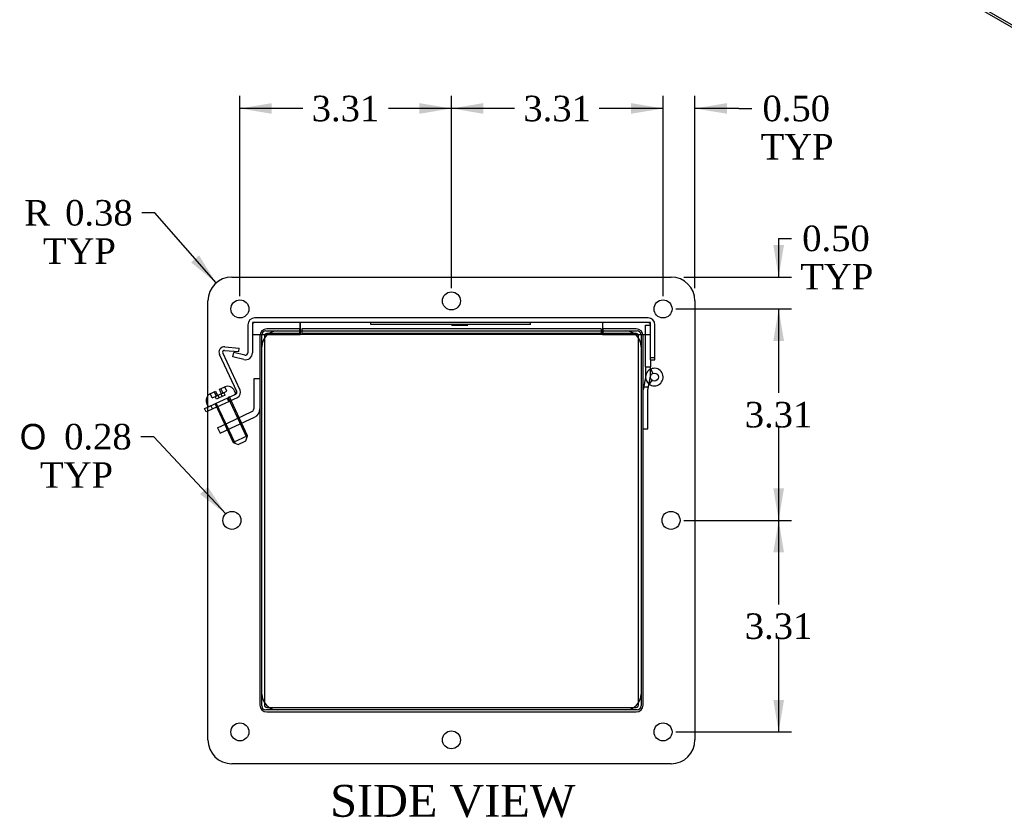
# Model space of a CAD drawing. Header units: inches. Extents: x 0.2 to 77.9, y -0.5 to 51.8.
# Tile 4 of 6: x 45 to 60.4, y 13.1 to 25.6. Entities that reach past the tile are written whole.
import ezdxf
from ezdxf.enums import TextEntityAlignment as Align
from ezdxf.lldxf.tags import DXFTag

# ---------------------------------------------------------------- set-up
doc = ezdxf.new("R2010")
doc.units = ezdxf.units.IN
doc.header["$MEASUREMENT"] = 0
for name, color, linetype in [('COM40176', 7, 'Continuous'), ('COM52631', 7, 'Continuous'), ('COM70666-2', 7, 'Continuous'), ('COM70693-8', 7, 'Continuous'), ('COM70694-8', 7, 'Continuous'), ('COM70695-2', 7, 'Continuous'), ('Default', 7, 'Continuous'), ('GSK10437', 7, 'Continuous'), ('GSK11095', 7, 'Continuous'), ('HNG86641-1', 7, 'Continuous'), ('HNG86641-2', 7, 'Continuous'), ('HNG86641-3', 7, 'Continuous'), ('QLB30081', 7, 'Continuous'), ('SCS19420', 7, 'Continuous')]:
    doc.layers.add(name, color=color, linetype=linetype)
doc.styles.add('SEACAD_Solid_Edge_ANSI1_Symbols', font='txt')
doc.styles.add('SEACAD_Times_New_Roman', font='times.ttf')
tags = doc.linetypes.add('HIDDEN2', pattern=[0.1875, 0.125, -0.0625]).pattern_tags.tags
tags[6:7] = [DXFTag(74, 4), DXFTag(75, 0), DXFTag(340, '0'), DXFTag(46, 0.0), DXFTag(50, 0.0), DXFTag(44, 0.0), DXFTag(45, 0.0)]
tags[4:5] = [DXFTag(74, 4), DXFTag(75, 0), DXFTag(340, '0'), DXFTag(46, 0.0), DXFTag(50, 0.0), DXFTag(44, 0.0), DXFTag(45, 0.0)]
doc.dimstyles.new('HAMMOND_(STH_-_66x44)', dxfattribs={"dimtxt": 0.4, "dimasz": 0.5, "dimexe": 0.2, "dimexo": 0.2, "dimgap": 0.1, "dimtad": 0, "dimtih": 1, "dimtoh": 1, "dimzin": 0, "dimdsep": 46, "dimtxsty": 'SEACAD_Times_New_Roman', "dimblk1": '_SE_FILLED', "dimblk2": '_SE_FILLED', "dimsah": 1, "dimcen": 0.2, "dimadec": 0, "dimazin": 0, "dimtfac": 0.8, "dimtofl": 0, "dimtmove": 0, "dimatfit": 3, "dimfxl": 1, "dimtolj": 1, "dimtzin": 0, "dimarcsym": 0})

# ---------------------------------------------------------------- blocks, each defined once
blk = doc.blocks.new('SE4')
at = {"layer": 'COM40176', "color": 7, "linetype": 'HIDDEN2'}
for p, q in [((48.212, 20.516), (48.438, 20.496)), ((48.398, 19.814), (48.127, 20.394)), ((48.449, 19.838), (48.179, 20.418)), ((48.208, 20.459), (48.433, 20.439)), ((48.433, 20.439), (48.438, 20.496)), ((48.065, 19.627), (48.384, 19.775)), ((47.947, 19.571), (48.065, 19.627)), ((48.018, 19.542), (47.994, 19.594)), ((48.089, 19.575), (48.408, 19.723)), ((48.273, 19.661), (48.249, 19.712)), ((48.089, 19.575), (47.947, 19.508))]:
    blk.add_line(p, q, dxfattribs=at)
at = {"layer": 'COM40176', "color": 7, "linetype": 'Continuous'}
for p, q in [((47.895, 19.547), (47.947, 19.571)), ((47.919, 19.496), (47.895, 19.547)), ((47.947, 19.508), (47.919, 19.496))]:
    blk.add_line(p, q, dxfattribs=at)
at = {"layer": 'COM40176', "color": 7, "linetype": 'HIDDEN2'}
for centre, radius, start, end in [((48.205, 20.43), 0.086, 85, 205), ((48.205, 20.43), 0.029, 85, 205), ((48.371, 19.801), 0.029, 295, 25), ((48.371, 19.801), 0.086, 295, 25)]:
    blk.add_arc(centre, radius, start, end, dxfattribs=at)
at = {"layer": 'COM52631', "color": 7, "linetype": 'HIDDEN2'}
for p, q in [((48.664, 20.014), (48.664, 19.543)), ((48.759, 20.014), (48.664, 20.014)), ((48.266, 19.326), (48.636, 19.499)), ((48.096, 19.247), (48.266, 19.326)), ((48.226, 19.308), (48.266, 19.221)), ((48.306, 19.24), (48.677, 19.413)), ((48.459, 19.311), (48.419, 19.398)), ((48.096, 19.247), (48.136, 19.161)), ((48.136, 19.161), (48.306, 19.24))]:
    blk.add_line(p, q, dxfattribs=at)
for radius in [0.048, 0.143]:
    blk.add_arc((48.616, 19.543), radius, 295, 0, dxfattribs=at)
at = {"layer": 'COM70666-2', "color": 7, "linetype": 'HIDDEN2'}
for p, q in [((48.791, 20.538), (48.791, 20.702)), ((48.853, 20.764), (49.017, 20.764)), ((54.501, 20.764), (54.665, 20.764)), ((54.728, 20.702), (54.728, 20.538)), ((48.791, 14.89), (48.791, 15.054)), ((54.728, 15.054), (54.728, 14.89)), ((49.017, 14.827), (48.853, 14.827)), ((54.665, 14.827), (54.501, 14.827))]:
    blk.add_line(p, q, dxfattribs=at)
at = {"layer": 'COM70666-2', "color": 7, "linetype": 'Continuous'}
for p, q in [((49.017, 20.764), (54.501, 20.764)), ((48.791, 15.054), (48.791, 20.538)), ((54.728, 20.538), (54.728, 15.054)), ((54.501, 14.827), (49.017, 14.827))]:
    blk.add_line(p, q, dxfattribs=at)
at = {"layer": 'COM70666-2', "color": 7, "linetype": 'HIDDEN2'}
for centre, start, end in [((48.853, 20.702), 90, 180), ((54.665, 20.702), 0, 90), ((48.853, 14.89), 180, 270), ((54.665, 14.89), 270, 0)]:
    blk.add_arc(centre, 0.0625, start, end, dxfattribs=at)
at = {"layer": 'COM70693-8', "color": 7, "linetype": 'HIDDEN2'}
for p, q in [((48.759, 20.687), (48.759, 14.903)), ((48.831, 20.687), (48.831, 20.653)), ((49.384, 20.795), (48.867, 20.795)), ((48.901, 20.723), (48.867, 20.723)), ((49.384, 20.764), (49.384, 20.795)), ((54.651, 20.795), (54.134, 20.795)), ((54.134, 20.764), (54.134, 20.795)), ((54.651, 20.723), (54.617, 20.723)), ((54.687, 20.653), (54.687, 20.687)), ((54.759, 14.903), (54.759, 20.687)), ((48.831, 14.938), (48.831, 14.903)), ((48.867, 14.867), (48.902, 14.867)), ((54.616, 14.867), (54.651, 14.867)), ((54.687, 14.903), (54.687, 14.938)), ((48.867, 14.795), (54.651, 14.795))]:
    blk.add_line(p, q, dxfattribs=at)
at = {"layer": 'COM70693-8', "color": 7, "linetype": 'Continuous'}
for p, q in [((49.384, 20.723), (48.901, 20.723)), ((49.384, 20.723), (49.384, 20.764)), ((54.134, 20.723), (54.134, 20.764)), ((54.617, 20.723), (54.134, 20.723)), ((48.831, 20.653), (48.831, 14.938)), ((54.687, 14.938), (54.687, 20.653)), ((48.902, 14.867), (54.616, 14.867))]:
    blk.add_line(p, q, dxfattribs=at)
at = {"layer": 'COM70693-8', "color": 7, "linetype": 'HIDDEN2'}
for centre, radius, start, end in [((48.867, 20.687), 0.108, 90, 180), ((48.867, 20.687), 0.036, 90, 180), ((54.651, 20.687), 0.108, 0, 90), ((54.651, 20.687), 0.036, 0, 90), ((48.867, 14.903), 0.108, 180, 270), ((48.867, 14.903), 0.036, 180, 270), ((54.651, 14.903), 0.108, 270, 0), ((54.651, 14.903), 0.036, 270, 0)]:
    blk.add_arc(centre, radius, start, end, dxfattribs=at)
at = {"layer": 'COM70694-8', "color": 7, "linetype": 'HIDDEN2'}
for p, q in [((54.838, 20.967), (48.679, 20.967)), ((48.571, 20.859), (48.571, 20.419)), ((48.643, 20.859), (48.643, 20.419)), ((54.838, 20.895), (48.679, 20.895)), ((54.874, 20.311), (54.874, 20.859)), ((54.946, 20.311), (54.946, 20.859)), ((48.335, 20.358), (48.352, 20.428)), ((48.509, 20.315), (48.335, 20.358)), ((48.526, 20.385), (48.352, 20.428)), ((54.946, 20.341), (54.874, 20.341)), ((54.874, 20.311), (54.946, 20.311))]:
    blk.add_line(p, q, dxfattribs=at)
for centre, radius, start, end in [((48.679, 20.859), 0.108, 90, 180), ((54.838, 20.859), 0.108, 0, 90), ((48.679, 20.859), 0.036, 90, 180), ((54.838, 20.859), 0.036, 0, 90), ((48.535, 20.419), 0.108, 256, 0), ((48.535, 20.419), 0.036, 256, 0)]:
    blk.add_arc(centre, radius, start, end, dxfattribs=at)
at = {"layer": 'COM70695-2', "color": 7, "linetype": 'HIDDEN2'}
for p, q in [((54.103, 20.795), (49.415, 20.795)), ((49.415, 20.795), (49.415, 20.764)), ((54.103, 20.795), (54.103, 20.764))]:
    blk.add_line(p, q, dxfattribs=at)
at = {"layer": 'COM70695-2', "color": 7, "linetype": 'Continuous'}
for p, q in [((49.415, 20.764), (49.415, 20.723)), ((54.103, 20.723), (49.415, 20.723)), ((54.103, 20.764), (54.103, 20.723))]:
    blk.add_line(p, q, dxfattribs=at)
at = {"layer": 'GSK10437', "color": 7, "linetype": 'Continuous'}
for p, q in [((48.322, 21.608), (55.197, 21.608)), ((47.947, 14.358), (47.947, 21.233)), ((55.572, 21.233), (55.572, 14.358)), ((49.04, 20.765), (54.479, 20.765)), ((48.79, 15.076), (48.79, 20.515)), ((54.729, 20.515), (54.729, 15.076)), ((54.479, 14.826), (49.04, 14.826)), ((55.197, 13.983), (48.322, 13.983))]:
    blk.add_line(p, q, dxfattribs=at)
for centre in [(51.759, 21.233), (48.447, 21.108), (55.072, 21.108), (48.322, 17.796), (55.197, 17.796), (48.447, 14.483), (51.759, 14.358), (55.072, 14.483)]:
    blk.add_circle(centre, 0.141, dxfattribs=at)
for centre, radius, start, end in [((48.322, 21.233), 0.375, 90, 180), ((55.197, 21.233), 0.375, 0, 90), ((49.04, 20.515), 0.25, 90, 180), ((54.479, 20.515), 0.25, 0, 90), ((49.04, 15.076), 0.25, 180, 270), ((54.479, 15.076), 0.25, 270, 0), ((48.322, 14.358), 0.375, 180, 270), ((55.197, 14.358), 0.375, 270, 0)]:
    blk.add_arc(centre, radius, start, end, dxfattribs=at)
at = {"layer": 'GSK11095', "color": 7, "linetype": 'HIDDEN2'}
for p, q in [((49.393, 20.895), (48.643, 20.895)), ((48.643, 20.895), (48.643, 20.708)), ((49.393, 20.764), (49.393, 20.895)), ((54.124, 20.895), (49.393, 20.895)), ((49.393, 20.895), (49.393, 20.764)), ((49.393, 20.895), (49.393, 20.895)), ((54.874, 20.895), (54.124, 20.895)), ((54.124, 20.895), (54.124, 20.764)), ((54.124, 20.895), (54.124, 20.764)), ((54.124, 20.895), (54.124, 20.895)), ((54.874, 20.708), (54.874, 20.895)), ((48.643, 20.708), (48.88, 20.708)), ((54.638, 20.708), (54.874, 20.708))]:
    blk.add_line(p, q, dxfattribs=at)
at = {"layer": 'GSK11095', "color": 7, "linetype": 'Continuous'}
for p, q in [((48.88, 20.708), (49.393, 20.708)), ((49.393, 20.708), (49.393, 20.764)), ((49.393, 20.764), (49.393, 20.708)), ((54.124, 20.708), (49.393, 20.708)), ((49.393, 20.708), (49.393, 20.708)), ((54.124, 20.764), (54.124, 20.708)), ((54.124, 20.764), (54.124, 20.708)), ((54.124, 20.708), (54.638, 20.708)), ((54.124, 20.708), (54.124, 20.708))]:
    blk.add_line(p, q, dxfattribs=at)
at = {"layer": 'HNG86641-1', "color": 7, "linetype": 'HIDDEN2'}
for p, q in [((54.799, 20.854), (54.874, 20.854)), ((54.799, 20.201), (54.799, 20.854)), ((54.799, 20.201), (54.874, 20.201)), ((54.799, 20.201), (54.799, 20.041)), ((54.874, 20.311), (54.874, 20.201)), ((54.874, 20.041), (54.874, 20.201)), ((54.879, 20.166), (54.91, 20.098))]:
    blk.add_line(p, q, dxfattribs=at)
blk.add_arc((54.936, 20.041), 0.137, 180, 232.8983, dxfattribs=at)
at = {"layer": 'HNG86641-2', "color": 7, "linetype": 'HIDDEN2'}
for p, q in [((54.801, 20.066), (54.759, 19.842)), ((54.834, 19.835), (54.875, 20.053)), ((54.899, 19.991), (54.853, 19.932)), ((54.843, 19.881), (54.767, 19.881)), ((54.834, 19.228), (54.834, 19.835)), ((54.759, 19.228), (54.834, 19.228))]:
    blk.add_line(p, q, dxfattribs=at)
blk.add_arc((54.936, 20.041), 0.137, 232.8983, 169.4548, dxfattribs=at)
at = {"layer": 'HNG86641-3', "color": 7, "linetype": 'HIDDEN2'}
blk.add_circle((54.936, 20.041), 0.0625, dxfattribs=at)
at = {"layer": 'QLB30081', "color": 7, "linetype": 'HIDDEN2'}
for p, q in [((50.499, 20.865), (50.499, 20.895)), ((50.874, 20.865), (50.499, 20.865)), ((52.624, 20.865), (50.874, 20.865)), ((51.768, 20.855), (51.768, 20.865)), ((51.768, 20.855), (51.796, 20.855)), ((51.782, 20.866), (51.782, 20.854)), ((51.782, 20.855), (52.018, 20.855)), ((51.786, 20.855), (51.786, 20.865)), ((51.789, 20.855), (51.789, 20.865)), ((51.796, 20.855), (51.796, 20.865)), ((51.805, 20.866), (51.805, 20.854)), ((51.808, 20.866), (51.808, 20.854)), ((51.81, 20.855), (51.81, 20.865)), ((51.813, 20.855), (51.813, 20.865)), ((51.814, 20.855), (51.814, 20.865)), ((51.827, 20.855), (51.827, 20.865)), ((51.827, 20.855), (51.827, 20.865)), ((51.84, 20.855), (51.84, 20.865)), ((51.848, 20.855), (51.848, 20.865)), ((51.866, 20.855), (51.866, 20.865)), ((51.891, 20.855), (51.891, 20.865)), ((51.903, 20.855), (51.903, 20.865)), ((51.907, 20.855), (51.907, 20.865)), ((51.909, 20.854), (51.909, 20.866)), ((51.918, 20.855), (51.918, 20.865)), ((51.934, 20.854), (51.934, 20.866)), ((51.945, 20.855), (51.945, 20.865)), ((51.949, 20.855), (51.949, 20.865)), ((51.956, 20.855), (51.956, 20.865)), ((51.958, 20.855), (51.958, 20.865)), ((51.968, 20.855), (51.968, 20.865)), ((51.987, 20.855), (51.987, 20.865)), ((51.992, 20.854), (51.992, 20.866)), ((52.014, 20.865), (52.014, 20.866)), ((52.014, 20.855), (52.014, 20.865)), ((52.014, 20.854), (52.014, 20.855)), ((52.015, 20.854), (52.015, 20.866)), ((52.018, 20.854), (52.018, 20.866)), ((52.999, 20.865), (52.624, 20.865)), ((52.999, 20.865), (52.999, 20.895))]:
    blk.add_line(p, q, dxfattribs=at)
at = {"layer": 'SCS19420', "color": 7, "linetype": 'HIDDEN2'}
for p, q in [((48.2, 19.882), (48.21, 19.887)), ((48.242, 19.819), (48.21, 19.887)), ((47.984, 19.781), (47.992, 19.785)), ((47.984, 19.782), (47.984, 19.781)), ((48.015, 19.714), (47.984, 19.781)), ((47.992, 19.785), (48.065, 19.82)), ((48.015, 19.714), (48.076, 19.742)), ((48.043, 19.809), (48.07, 19.75)), ((48.08, 19.694), (48.061, 19.735)), ((48.065, 19.82), (48.093, 19.761)), ((48.076, 19.742), (48.106, 19.756)), ((48.106, 19.756), (48.151, 19.777)), ((48.125, 19.715), (48.106, 19.756)), ((48.171, 19.736), (48.125, 19.715)), ((48.129, 19.849), (48.2, 19.882)), ((48.156, 19.79), (48.129, 19.849)), ((48.179, 19.801), (48.151, 19.86)), ((48.152, 19.777), (48.182, 19.791)), ((48.171, 19.736), (48.152, 19.777)), ((48.216, 19.758), (48.171, 19.736)), ((48.182, 19.791), (48.242, 19.819)), ((48.216, 19.758), (48.197, 19.798)), ((48.377, 19.799), (48.364, 19.827)), ((48.058, 19.623), (48.078, 19.633)), ((48.058, 19.623), (48.342, 19.015)), ((48.371, 19.005), (48.078, 19.633)), ((48.125, 19.715), (48.08, 19.694)), ((48.285, 19.729), (48.265, 19.72)), ((48.558, 19.092), (48.265, 19.72)), ((48.568, 19.121), (48.285, 19.729)), ((48.568, 19.121), (48.342, 19.015)), ((48.539, 19.041), (48.568, 19.121)), ((48.342, 19.015), (48.421, 18.986)), ((48.421, 18.986), (48.539, 19.041))]:
    blk.add_line(p, q, dxfattribs=at)
at = {"layer": 'SCS19420', "color": 7, "linetype": 'Continuous'}
blk.add_line((47.929, 19.624), (47.942, 19.597), dxfattribs=at)
at = {"layer": 'SCS19420', "color": 7, "linetype": 'HIDDEN2'}
for centre, radius, start, end in [((48.255, 19.776), 0.12, 25, 111.936), ((48.038, 19.674), 0.12, 115, 139.2965), ((48.102, 19.765), 0.035, 205, 221.6015), ((48.102, 19.765), 0.01, 205, 295), ((48.147, 19.786), 0.01, 295, 25), ((48.147, 19.786), 0.035, 8.3985, 25), ((48.354, 19.789), 0.025, 295, 25), ((47.964, 19.607), 0.025, 225.4101, 295)]:
    blk.add_arc(centre, radius, start, end, dxfattribs=at)
at = {"layer": 'SCS19420', "color": 7, "linetype": 'Continuous'}
for centre, radius, start, end in [((48.038, 19.674), 0.12, 139.2965, 205), ((47.964, 19.607), 0.025, 205, 225.4101)]:
    blk.add_arc(centre, radius, start, end, dxfattribs=at)
blk = doc.blocks.new('SE6')
at = {"layer": 'COM40176', "color": 7, "linetype": 'Continuous'}
for p, q in [((62.117, 34.606), (61.41, 35.014)), ((74.845, 27.258), (74.138, 27.666))]:
    blk.add_line(p, q, dxfattribs=at)
for centre, start_param in [((61.367, 34.94), 3.141593), ((62.074, 34.532), 2.668594), ((74.095, 27.591), 3.141593), ((74.802, 27.183), 2.668594)]:
    blk.add_ellipse(centre, major_axis=(-0.043, -0.0745), ratio=0.57735, start_param=start_param, end_param=3.614591, dxfattribs=at)
at = {"layer": 'COM70666-2', "color": 7, "linetype": 'Continuous'}
for p, q in [((59.516, 36.875), (54.655, 34.068)), ((59.605, 36.824), (59.516, 36.875)), ((59.792, 36.842), (59.704, 36.893)), ((59.605, 36.824), (54.744, 34.017)), ((59.87, 35.892), (59.87, 36.671)), ((54.655, 34.068), (54.744, 34.017)), ((54.39, 33.609), (54.39, 27.995)), ((54.478, 33.558), (54.39, 33.609)), ((54.478, 33.558), (54.478, 27.944)), ((54.744, 27.791), (55.672, 28.327)), ((54.39, 27.995), (54.478, 27.944)), ((54.468, 27.824), (54.556, 27.773)), ((76.675, 27.095), (76.586, 27.146)), ((71.537, 24.321), (76.399, 27.128)), ((71.626, 24.27), (76.487, 27.077)), ((76.487, 27.077), (76.399, 27.128)), ((76.752, 26.924), (76.752, 21.31)), ((72.002, 23.798), (76.111, 26.171)), ((76.067, 26.145), (76.067, 21.451)), ((76.155, 26.145), (76.111, 26.171)), ((76.155, 26.145), (76.155, 21.4)), ((71.537, 24.321), (71.626, 24.27)), ((71.272, 18.248), (71.272, 23.862)), ((71.361, 23.811), (71.272, 23.862)), ((71.361, 18.197), (71.361, 23.811)), ((71.957, 18.976), (71.957, 23.721)), ((76.067, 21.451), (76.155, 21.4)), ((76.023, 21.374), (71.957, 19.027)), ((76.111, 21.323), (72.002, 18.95)), ((76.111, 21.323), (76.023, 21.374)), ((76.487, 20.851), (71.626, 18.044)), ((71.957, 18.976), (72.002, 18.95)), ((71.272, 18.248), (71.361, 18.197)), ((71.35, 18.077), (71.438, 18.026))]:
    blk.add_line(p, q, dxfattribs=at)
for centre, major_axis, start_param, end_param in [((59.516, 36.569), (-0.187, -0.325), 3.141593, 3.926991), ((59.605, 36.518), (-0.188, -0.325), 2.356194, 3.926991), ((59.428, 36.416), (0.07, 0.122), 3.821986, 5.602792), ((57.086, 35.165), (0.07, 0.122), 3.821986, 5.602792), ((54.655, 33.762), (-0.187, -0.325), 3.926991, 5.497787), ((54.744, 33.711), (0.187, 0.325), 0.785398, 2.356194), ((54.744, 33.711), (0.07, 0.122), 3.821986, 5.602792), ((54.655, 30.955), (0.07, 0.122), 3.821986, 5.602792), ((54.744, 28.302), (0.07, 0.122), 3.821986, 5.602792), ((54.655, 28.148), (0.187, 0.325), 2.356194, 3.141593), ((54.744, 28.097), (0.188, 0.325), 2.356194, 3.926991), ((76.399, 26.822), (-0.187, -0.325), 3.141593, 3.926991), ((76.487, 26.771), (-0.188, -0.325), 2.356194, 3.926991), ((76.31, 26.669), (-0.07, -0.122), 0.680393, 2.4612), ((76.111, 26.12), (-0.0313, -0.0541), 2.356194, 3.926991), ((73.968, 25.418), (-0.07, -0.122), 0.680393, 2.4612), ((71.537, 24.015), (-0.187, -0.325), 3.926991, 5.497787), ((71.626, 23.964), (0.188, 0.325), 0.785398, 2.356194), ((76.399, 24.015), (-0.07, -0.122), 0.680393, 2.4612), ((71.626, 23.964), (-0.07, -0.122), 0.680393, 2.4612), ((72.002, 23.747), (-0.0312, -0.0541), 3.926991, 5.497787), ((76.023, 21.425), (-0.0313, -0.0541), 0.785398, 2.356194), ((71.537, 21.208), (-0.07, -0.122), 0.680393, 2.4612), ((76.111, 21.374), (0.0313, 0.0541), 3.926991, 5.497787), ((76.31, 21.259), (-0.07, -0.122), 0.680393, 2.4612), ((76.487, 21.157), (-0.188, -0.325), 0.785398, 2.356194), ((73.968, 19.805), (-0.07, -0.122), 0.680393, 2.4612), ((72.002, 19.001), (0.0313, 0.0541), 2.356194, 3.926991), ((71.626, 18.555), (-0.07, -0.122), 0.680393, 2.4612), ((71.537, 18.402), (0.188, 0.325), 2.356194, 3.141593), ((71.626, 18.351), (0.188, 0.325), 2.356194, 3.926991)]:
    blk.add_ellipse(centre, major_axis=major_axis, ratio=0.57735, start_param=start_param, end_param=end_param, dxfattribs=at)
for centre, major_axis in [((59.516, 36.364), (0.07, 0.122)), ((57.174, 35.114), (0.07, 0.122)), ((54.832, 33.66), (0.07, 0.122)), ((54.744, 30.904), (0.07, 0.122)), ((54.832, 28.251), (0.07, 0.122)), ((76.399, 26.618), (-0.07, -0.122)), ((74.056, 25.367), (-0.07, -0.122)), ((71.714, 23.913), (-0.07, -0.122)), ((76.487, 23.964), (-0.07, -0.122)), ((71.626, 21.157), (-0.07, -0.122)), ((76.399, 21.208), (-0.07, -0.122)), ((74.056, 19.754), (-0.07, -0.122)), ((71.714, 18.504), (-0.07, -0.122))]:
    blk.add_ellipse(centre, major_axis=major_axis, ratio=0.57735, dxfattribs=at)
at = {"layer": 'COM70693-8', "color": 7, "linetype": 'Continuous'}
for p, q in [((58.854, 35.726), (59.219, 35.937)), ((59.551, 35.746), (59.219, 35.937)), ((59.582, 35.764), (59.273, 35.943)), ((59.185, 35.535), (58.854, 35.726)), ((58.854, 35.701), (58.854, 35.726)), ((55.129, 33.576), (55.495, 33.787)), ((55.826, 33.596), (55.495, 33.787)), ((55.461, 33.384), (55.129, 33.576)), ((55.053, 28.721), (55.053, 33.444)), ((55.375, 33.258), (55.053, 33.444)), ((71.272, 19.357), (55.053, 28.721)), ((55.075, 28.672), (71.272, 19.32)), ((76.038, 26.129), (76.038, 21.445)), ((71.723, 23.996), (71.693, 24.013)), ((71.646, 23.864), (71.617, 23.88)), ((76.013, 21.401), (71.96, 23.741)), ((76.038, 21.445), (71.985, 23.785)), ((76.013, 21.401), (71.957, 19.06))]:
    blk.add_line(p, q, dxfattribs=at)
for centre, major_axis, start_param, end_param in [((59.219, 35.849), (-0.054, -0.0935), 3.141593, 3.926991), ((55.129, 33.488), (-0.054, -0.0935), 3.926991, 5.497787), ((55.129, 28.765), (0.054, 0.0935), 2.356194, 3.141593), ((76.013, 21.431), (0.018, 0.0312), 3.926991, 5.497787)]:
    blk.add_ellipse(centre, major_axis=major_axis, ratio=0.57735, start_param=start_param, end_param=end_param, dxfattribs=at)
at = {"layer": 'COM70694-8', "color": 7, "linetype": 'Continuous'}
for p, q in [((55.451, 33.379), (59.806, 35.893)), ((75.693, 26.72), (59.806, 35.893)), ((75.725, 26.739), (59.86, 35.898)), ((71.338, 24.206), (55.451, 33.379)), ((55.374, 32.799), (55.374, 33.246)), ((71.262, 24.074), (55.374, 33.246)), ((56.226, 32.307), (55.374, 32.799)), ((56.226, 32.307), (56.247, 32.32)), ((57.64, 31.491), (56.268, 32.283)), ((57.64, 31.491), (57.661, 31.503)), ((68.954, 24.959), (57.682, 31.466)), ((68.954, 24.959), (68.975, 24.971)), ((70.368, 24.142), (68.996, 24.934)), ((71.338, 24.206), (71.537, 24.321)), ((70.368, 24.142), (70.389, 24.155)), ((71.262, 23.626), (70.41, 24.118)), ((71.262, 23.626), (71.262, 24.074)), ((71.312, 24.047), (71.312, 24.103)), ((71.338, 24.147), (71.381, 24.172)), ((71.272, 23.632), (71.262, 23.626))]:
    blk.add_line(p, q, dxfattribs=at)
for centre, major_axis, start_param, end_param in [((59.806, 35.805), (-0.054, -0.0935), 3.141593, 3.926991), ((55.451, 33.29), (-0.054, -0.0935), 3.926991, 5.497787), ((56.247, 32.295), (0.015, -0.026), 0.785398, 3.926991), ((57.661, 31.479), (0.015, -0.026), 0.785398, 3.926991), ((68.975, 24.947), (0.015, -0.026), 0.785398, 3.926991), ((71.338, 24.118), (-0.054, -0.0935), 3.926991, 5.497787), ((70.389, 24.13), (0.015, -0.026), 0.785398, 3.926991), ((71.338, 24.118), (-0.018, -0.0312), 3.926991, 5.497787)]:
    blk.add_ellipse(centre, major_axis=major_axis, ratio=0.57735, start_param=start_param, end_param=end_param, dxfattribs=at)
at = {"layer": 'COM70695-2', "color": 7, "linetype": 'Continuous'}
for p, q in [((55.517, 33.8), (58.832, 35.714)), ((58.832, 35.714), (59.163, 35.522)), ((55.848, 33.608), (55.517, 33.8)), ((55.517, 33.8), (55.517, 33.774))]:
    blk.add_line(p, q, dxfattribs=at)
at = {"layer": 'GSK10437', "color": 7, "linetype": 'Continuous'}
for p, q in [((59.393, 36.946), (54.531, 34.14)), ((59.481, 36.895), (54.62, 34.089)), ((59.393, 36.946), (59.481, 36.895)), ((59.669, 36.914), (59.58, 36.965)), ((54.531, 34.14), (54.62, 34.089)), ((54.266, 33.68), (54.266, 28.067)), ((54.266, 33.68), (54.355, 33.629)), ((54.355, 33.629), (54.355, 28.016)), ((54.266, 28.067), (54.355, 28.016)), ((54.344, 27.895), (54.432, 27.844))]:
    blk.add_line(p, q, dxfattribs=at)
for centre, major_axis, start_param, end_param in [((59.393, 36.64), (-0.187, -0.325), 3.141593, 3.926991), ((59.481, 36.589), (-0.188, -0.325), 3.047171, 3.926991), ((59.393, 36.436), (-0.07, -0.122), 1.077418, 2.064175), ((57.05, 35.186), (-0.07, -0.122), 1.077418, 2.064175), ((54.531, 33.833), (0.187, 0.325), 0.785398, 2.356194), ((54.62, 33.782), (0.187, 0.325), 0.785398, 2.356194), ((54.708, 33.731), (-0.07, -0.122), 1.077418, 2.064175), ((54.62, 30.976), (-0.07, -0.122), 1.077418, 2.064175), ((54.708, 28.322), (-0.07, -0.122), 1.077418, 2.064175), ((54.531, 28.22), (0.188, 0.325), 2.356194, 3.141593), ((54.62, 28.169), (0.188, 0.325), 2.356194, 3.236013)]:
    blk.add_ellipse(centre, major_axis=major_axis, ratio=0.57735, start_param=start_param, end_param=end_param, dxfattribs=at)
at = {"layer": 'GSK11095', "color": 7, "linetype": 'Continuous'}
for p, q in [((71.312, 24.133), (71.381, 24.172)), ((71.312, 24.047), (71.312, 24.133))]:
    blk.add_line(p, q, dxfattribs=at)
at = {"layer": 'HNG86641-1', "color": 7, "linetype": 'Continuous'}
for p, q in [((56.298, 32.266), (56.298, 32.235)), ((56.654, 32.029), (56.298, 32.235)), ((56.65, 31.998), (57.352, 31.593)), ((56.654, 31.996), (56.654, 32.029)), ((56.541, 31.754), (57.243, 31.349)), ((57.712, 31.418), (57.356, 31.624)), ((57.356, 31.624), (57.356, 31.59)), ((57.351, 31.589), (57.352, 31.593)), ((57.409, 31.57), (57.409, 31.593)), ((57.712, 31.449), (57.712, 31.418)), ((57.739, 31.434), (57.712, 31.418)), ((69.026, 24.917), (69.026, 24.886)), ((69.382, 24.68), (69.026, 24.886)), ((69.382, 24.648), (69.382, 24.68)), ((69.378, 24.65), (70.08, 24.245)), ((69.269, 24.405), (69.971, 24)), ((70.078, 24.241), (70.08, 24.245)), ((70.44, 24.07), (70.084, 24.275)), ((70.084, 24.275), (70.084, 24.241)), ((70.137, 24.222), (70.137, 24.245)), ((70.44, 24.101), (70.44, 24.07)), ((70.467, 24.085), (70.44, 24.07))]:
    blk.add_line(p, q, dxfattribs=at)
for centre, end_param in [((56.61, 31.873), 3.141593), ((57.311, 31.468), 3.182742), ((69.338, 24.524), 3.141593), ((70.039, 24.119), 3.182745)]:
    blk.add_ellipse(centre, major_axis=(0.069, 0.119), ratio=0.57735, start_param=0.356855, end_param=end_param, dxfattribs=at)
at = {"layer": 'HNG86641-2', "color": 7, "linetype": 'Continuous'}
for p, q in [((56.654, 32.006), (56.322, 32.198)), ((56.185, 31.959), (56.536, 31.757)), ((56.326, 31.456), (56.326, 31.878)), ((57.74, 30.64), (56.326, 31.456)), ((57.737, 31.381), (57.386, 31.584)), ((57.248, 31.345), (57.599, 31.143)), ((57.763, 31.338), (57.793, 31.171)), ((57.74, 31.135), (57.689, 31.165)), ((57.72, 31.212), (57.726, 31.206)), ((57.74, 31.135), (57.725, 31.218)), ((57.793, 31.171), (57.793, 30.67)), ((57.74, 30.64), (57.74, 31.135)), ((57.793, 30.67), (57.74, 30.64)), ((69.382, 24.658), (69.05, 24.849)), ((68.913, 24.611), (69.263, 24.408)), ((69.054, 24.108), (69.054, 24.53)), ((70.464, 24.033), (70.114, 24.235)), ((70.468, 23.291), (69.054, 24.108)), ((69.976, 23.997), (70.327, 23.794)), ((70.491, 23.989), (70.521, 23.823)), ((70.468, 23.787), (70.417, 23.816)), ((70.448, 23.864), (70.454, 23.858)), ((70.468, 23.787), (70.453, 23.869)), ((70.468, 23.291), (70.468, 23.787)), ((70.521, 23.823), (70.521, 23.322)), ((70.521, 23.322), (70.468, 23.291))]:
    blk.add_line(p, q, dxfattribs=at)
for centre, major_axis, start_param, end_param in [((56.254, 32.078), (0.069, 0.119), 0, 3.141593), ((56.604, 31.876), (0.069, 0.119), 0.24704, 3.182742), ((57.317, 31.464), (0.069, 0.119), 0, 3.141593), ((57.668, 31.262), (0.069, 0.119), -0.60135, 4.574538), ((57.668, 31.262), (0.0312, 0.0541), 0, 3.141593), ((68.981, 24.73), (0.069, 0.119), 0, 3.141593), ((69.332, 24.528), (0.069, 0.119), 0.24704, 3.182745), ((70.045, 24.116), (0.069, 0.119), 0, 3.141593), ((70.396, 23.914), (0.069, 0.119), -0.60135, 4.574538), ((70.396, 23.914), (0.0313, 0.0541), 0, 3.141593)]:
    blk.add_ellipse(centre, major_axis=major_axis, ratio=0.57735, start_param=start_param, end_param=end_param, dxfattribs=at)
at = {"layer": 'HNG86641-3', "color": 7, "linetype": 'Continuous'}
for p, q in [((57.708, 31.311), (57.699, 31.316)), ((57.637, 31.208), (57.645, 31.203)), ((70.436, 23.963), (70.427, 23.968)), ((70.364, 23.859), (70.373, 23.854))]:
    blk.add_line(p, q, dxfattribs=at)
for centre in [(57.677, 31.257), (70.405, 23.908)]:
    blk.add_arc(centre, 0.0625, 240, 60, dxfattribs=at)
for centre in [(57.677, 31.257), (70.405, 23.908)]:
    blk.add_ellipse(centre, major_axis=(-0.0312, -0.0541), ratio=0.57735, start_param=3.141593, end_param=6.283185, dxfattribs=at)
blk = doc.blocks.new('DMBLK155')
at = {"layer": 'Default', "linetype": 'Continuous', "transparency": 16777216}
for points in [[(54.572, 24.332), (54.572, 24.165), (55.072, 24.248)], [(56.072, 24.332), (55.572, 24.248), (56.072, 24.165)]]:
    blk.add_hatch(color=7, dxfattribs=at).paths.add_polyline_path(points)
at = {"layer": 'Default', "color": 7, "linetype": 'Continuous', "transparency": 16777216}
for p, q in [((55.072, 21.308), (55.072, 24.448)), ((55.572, 21.433), (55.572, 24.448)), ((55.072, 24.248), (54.072, 24.248)), ((56.26, 24.248), (55.572, 24.248)), ((56.26, 24.248), (56.46, 24.248))]:
    blk.add_line(p, q, dxfattribs=at)
at = {"layer": 'Default', "color": 7, "linetype": 'Continuous', "transparency": 16777216, "style": 'SEACAD_Times_New_Roman'}
for s, p in [('0.50', (56.629, 24.448)), ('TYP', (56.6, 23.848))]:
    blk.add_text(s, height=0.4, dxfattribs=at).set_placement(p, align=Align.TOP_LEFT)
blk = doc.blocks.new('_SE_FILLED')
at = {"color": 0}
blk.add_line((0, 0), (-1, 0), dxfattribs=at)
blk.add_solid([(0, 0), (-1, -0.1665), (-1, 0.1665), (0, 0)], dxfattribs=at)
blk = doc.blocks.new('DMBLK156')
at = {"layer": 'Default', "linetype": 'Continuous', "transparency": 16777216}
for points in [[(52.259, 24.332), (51.759, 24.248), (52.259, 24.165)], [(54.572, 24.332), (54.572, 24.165), (55.072, 24.248)]]:
    blk.add_hatch(color=7, dxfattribs=at).paths.add_polyline_path(points)
at = {"layer": 'Default', "color": 7, "linetype": 'Continuous', "transparency": 16777216}
for p, q in [((51.759, 21.433), (51.759, 24.448)), ((55.072, 21.308), (55.072, 24.448)), ((52.745, 24.248), (51.759, 24.248)), ((55.072, 24.248), (54.086, 24.248))]:
    blk.add_line(p, q, dxfattribs=at)
at = {"layer": 'Default', "color": 7, "linetype": 'Continuous', "transparency": 16777216, "style": 'SEACAD_Times_New_Roman'}
blk.add_text('3.31', height=0.4, dxfattribs=at).set_placement((52.885, 24.448), align=Align.TOP_LEFT)
blk = doc.blocks.new('DMBLK157')
at = {"layer": 'Default', "linetype": 'Continuous', "transparency": 16777216}
for points in [[(48.947, 24.332), (48.447, 24.248), (48.947, 24.165)], [(51.259, 24.332), (51.259, 24.165), (51.759, 24.248)]]:
    blk.add_hatch(color=7, dxfattribs=at).paths.add_polyline_path(points)
at = {"layer": 'Default', "color": 7, "linetype": 'Continuous', "transparency": 16777216}
for p, q in [((48.447, 21.308), (48.447, 24.448)), ((51.759, 21.433), (51.759, 24.448)), ((49.432, 24.248), (48.447, 24.248)), ((51.759, 24.248), (50.774, 24.248))]:
    blk.add_line(p, q, dxfattribs=at)
at = {"layer": 'Default', "color": 7, "linetype": 'Continuous', "transparency": 16777216, "style": 'SEACAD_Times_New_Roman'}
blk.add_text('3.31', height=0.4, dxfattribs=at).set_placement((49.572, 24.448), align=Align.TOP_LEFT)
blk = doc.blocks.new('DMBLK158')
at = {"layer": 'Default', "linetype": 'Continuous', "transparency": 16777216}
for points in [[(56.966, 22.108), (56.799, 22.108), (56.882, 21.608)], [(56.966, 20.608), (56.882, 21.108), (56.799, 20.608)]]:
    blk.add_hatch(color=7, dxfattribs=at).paths.add_polyline_path(points)
at = {"layer": 'Default', "color": 7, "linetype": 'Continuous', "transparency": 16777216}
for p, q in [((56.882, 22.213), (57.082, 22.213)), ((56.882, 22.213), (56.882, 21.608)), ((55.397, 21.608), (57.082, 21.608)), ((55.272, 21.108), (57.082, 21.108)), ((56.882, 21.108), (56.882, 20.108))]:
    blk.add_line(p, q, dxfattribs=at)
at = {"layer": 'Default', "color": 7, "linetype": 'Continuous', "transparency": 16777216, "style": 'SEACAD_Times_New_Roman'}
for s, p in [('0.50', (57.251, 22.413)), ('TYP', (57.222, 21.813))]:
    blk.add_text(s, height=0.4, dxfattribs=at).set_placement(p, align=Align.TOP_LEFT)
blk = doc.blocks.new('DMBLK159')
at = {"layer": 'Default', "linetype": 'Continuous', "transparency": 16777216}
for points in [[(56.966, 20.608), (56.882, 21.108), (56.799, 20.608)], [(56.966, 18.296), (56.799, 18.296), (56.882, 17.796)]]:
    blk.add_hatch(color=7, dxfattribs=at).paths.add_polyline_path(points)
at = {"layer": 'Default', "color": 7, "linetype": 'Continuous', "transparency": 16777216}
for p, q in [((55.272, 21.108), (57.082, 21.108)), ((56.882, 21.108), (56.882, 19.792)), ((56.882, 19.252), (56.882, 17.796)), ((55.397, 17.796), (57.082, 17.796))]:
    blk.add_line(p, q, dxfattribs=at)
at = {"layer": 'Default', "color": 7, "linetype": 'Continuous', "transparency": 16777216, "style": 'SEACAD_Times_New_Roman'}
blk.add_text('3.31', height=0.4, dxfattribs=at).set_placement((56.352, 19.652), align=Align.TOP_LEFT)
blk = doc.blocks.new('DMBLK160')
at = {"layer": 'Default', "linetype": 'Continuous', "transparency": 16777216}
for points in [[(56.966, 17.296), (56.882, 17.796), (56.799, 17.296)], [(56.966, 14.983), (56.799, 14.983), (56.882, 14.483)]]:
    blk.add_hatch(color=7, dxfattribs=at).paths.add_polyline_path(points)
at = {"layer": 'Default', "color": 7, "linetype": 'Continuous', "transparency": 16777216}
for p, q in [((55.397, 17.796), (57.082, 17.796)), ((56.882, 17.796), (56.882, 16.479)), ((56.882, 15.939), (56.882, 14.483)), ((55.272, 14.483), (57.082, 14.483))]:
    blk.add_line(p, q, dxfattribs=at)
at = {"layer": 'Default', "color": 7, "linetype": 'Continuous', "transparency": 16777216, "style": 'SEACAD_Times_New_Roman'}
blk.add_text('3.31', height=0.4, dxfattribs=at).set_placement((56.352, 16.339), align=Align.TOP_LEFT)
blk = doc.blocks.new('DMBLK161')
at = {"layer": 'Default', "linetype": 'Continuous', "transparency": 16777216}
blk.add_hatch(color=7, dxfattribs=at).paths.add_polyline_path([(47.683, 21.837), (48.075, 21.515), (47.808, 21.947)])
at = {"layer": 'Default', "color": 7, "linetype": 'Continuous', "transparency": 16777216}
for p, q in [((47.113, 22.614), (46.913, 22.614)), ((48.075, 21.515), (47.113, 22.614))]:
    blk.add_line(p, q, dxfattribs=at)
at = {"layer": 'Default', "color": 7, "linetype": 'Continuous', "transparency": 16777216, "style": 'SEACAD_Times_New_Roman'}
for s, p in [('0.38', (45.711, 22.814)), ('R', (45.073, 22.814)), ('TYP', (45.364, 22.214))]:
    blk.add_text(s, height=0.4, dxfattribs=at).set_placement(p, align=Align.TOP_LEFT)
blk = doc.blocks.new('DMBLK162')
at = {"layer": 'Default', "linetype": 'Continuous', "transparency": 16777216}
blk.add_hatch(color=7, dxfattribs=at).paths.add_polyline_path([(47.824, 18.207), (48.226, 17.898), (47.945, 18.321)])
at = {"layer": 'Default', "color": 7, "linetype": 'Continuous', "transparency": 16777216}
for p, q in [((47.098, 19.107), (46.898, 19.107)), ((48.226, 17.898), (47.098, 19.107))]:
    blk.add_line(p, q, dxfattribs=at)
for s, style, p in [('O', 'SEACAD_Solid_Edge_ANSI1_Symbols', (45, 19.307)), ('0.28', 'SEACAD_Times_New_Roman', (45.696, 19.307)), ('TYP', 'SEACAD_Times_New_Roman', (45.319, 18.707))]:
    blk.add_text(s, height=0.4, dxfattribs=dict(at, style=style)).set_placement(p, align=Align.TOP_LEFT)

msp = doc.modelspace()

# ---------------------------------------------------------------- block references
at = {"layer": 'Default'}
for name in ['SE6', 'SE4']:
    msp.add_blockref(name, (0, 0), dxfattribs=at)

# ---------------------------------------------------------------- texts
at = {"layer": 'Default', "color": 7, "linetype": 'Continuous', "style": 'SEACAD_Times_New_Roman'}
msp.add_text('SIDE VIEW', height=0.5, dxfattribs=at).set_placement((49.861, 13.653), align=Align.TOP_LEFT)

# ---------------------------------------------------------------- dimensions: what is measured, and where the dimension line sits
at = {"layer": 'Default', "color": 7, "linetype": 'Continuous'}
for base, p1, p2, picture, middle in [((48.447, 24.248), (51.759, 21.233), (48.447, 21.108), 'DMBLK157', (50.103, 24.248)), ((51.759, 24.248), (55.072, 21.108), (51.759, 21.233), 'DMBLK156', (53.415, 24.248))]:
    dim = msp.add_linear_dim(base=base, p1=p1, p2=p2, text='\\A1;<>', dimstyle='HAMMOND_(STH_-_66x44)', dxfattribs=at)
    dim.commit()
    dim.dimension.update_dxf_attribs({"geometry": picture, "text_midpoint": middle, "dimtype": 160})
dim = msp.add_linear_dim(base=(55.072, 24.248), p1=(55.572, 21.233), p2=(55.072, 21.108), text='\\A1;<>\\PTYP', dimstyle='HAMMOND_(STH_-_66x44)', override={"dimtmove": 1}, dxfattribs=at)
dim.commit()
dim.dimension.update_dxf_attribs({"geometry": 'DMBLK155', "text_midpoint": (56.46, 24.248), "dimtype": 160})
dim = msp.add_radius_dim(center=(48.322, 21.233), mpoint=(48.075, 21.515), text='\\A1;<>\\PTYP', dimstyle='HAMMOND_(STH_-_66x44)', dxfattribs=at)
dim.commit()
dim.dimension.update_dxf_attribs({"geometry": 'DMBLK161', "text_midpoint": (46.913, 22.614), "dimtype": 164})
dim = msp.add_linear_dim(base=(56.882, 21.108), p1=(55.197, 21.608), p2=(55.072, 21.108), angle=90, text='\\A1;<>\\PTYP', dimstyle='HAMMOND_(STH_-_66x44)', override={"dimtmove": 1}, dxfattribs=at)
dim.commit()
dim.dimension.update_dxf_attribs({"geometry": 'DMBLK158', "text_midpoint": (57.082, 22.213), "dimtype": 160})
for base, p1, p2, picture, middle in [((56.882, 17.796), (55.072, 21.108), (55.197, 17.796), 'DMBLK159', (56.882, 19.452)), ((56.882, 14.483), (55.197, 17.796), (55.072, 14.483), 'DMBLK160', (56.882, 16.139))]:
    dim = msp.add_linear_dim(base=base, p1=p1, p2=p2, angle=90, text='\\A1;<>', dimstyle='HAMMOND_(STH_-_66x44)', dxfattribs=at)
    dim.commit()
    dim.dimension.update_dxf_attribs({"geometry": picture, "text_midpoint": middle, "dimtype": 160})
dim = msp.add_diameter_dim_2p(p1=(48.418, 17.693), p2=(48.226, 17.898), text='\\A1;<>\\PTYP', dimstyle='HAMMOND_(STH_-_66x44)', dxfattribs=at)
dim.commit()
dim.dimension.update_dxf_attribs({"geometry": 'DMBLK162', "text_midpoint": (46.898, 19.107), "dimtype": 163})

doc.saveas('drawing.dxf')
